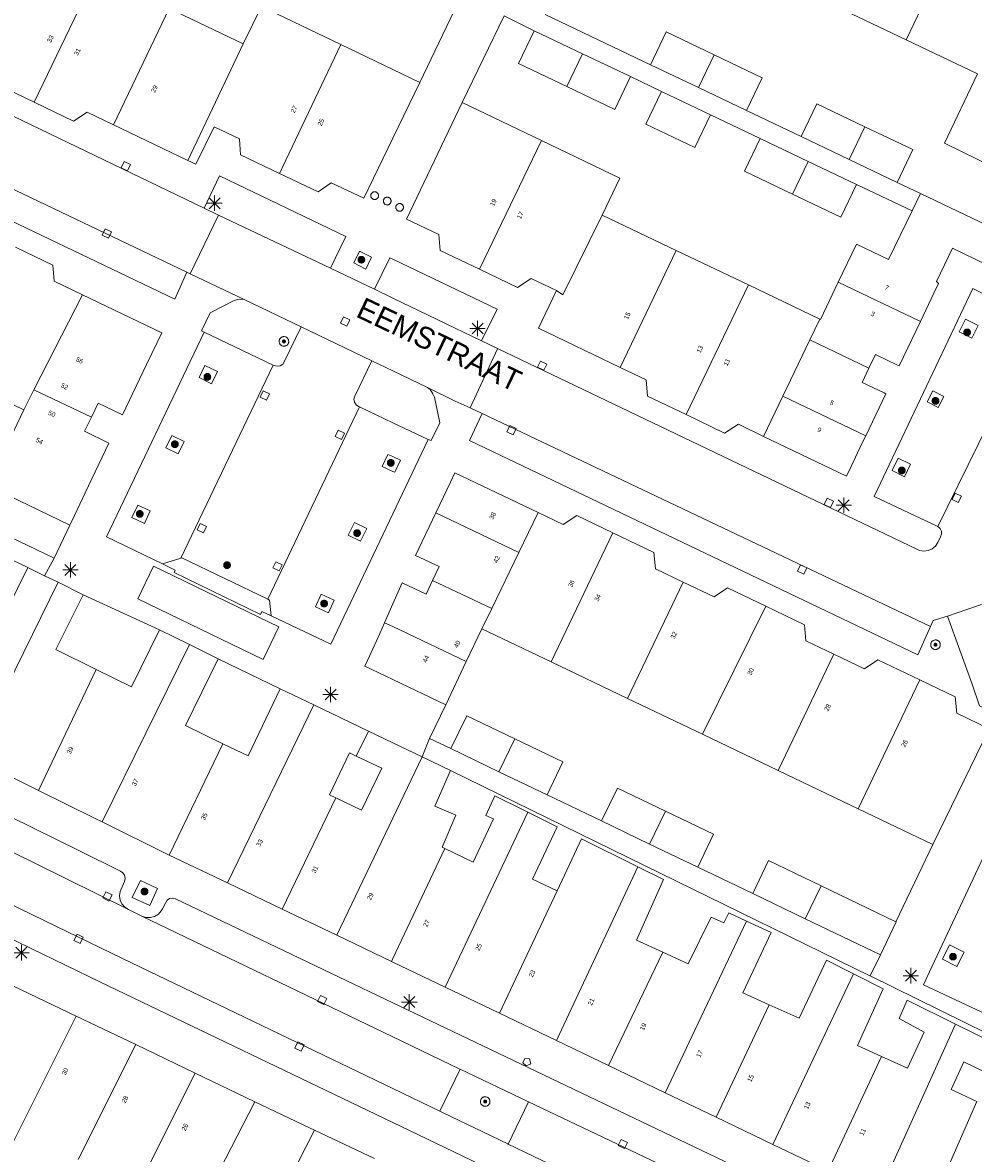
# Model space of a CAD drawing. Header units: metres. Extents: x 135779 to 137489, y 452643 to 455118.
# Tile 250 of 256: x 136476 to 136538, y 453851 to 453924. Entities that reach past the tile are written whole.
import ezdxf
from ezdxf.enums import TextEntityAlignment as Align

# ---------------------------------------------------------------- set-up
doc = ezdxf.new("R2010")
doc.units = ezdxf.units.M
for name, color, linetype, lineweight in [('KTop_NAR_Huisnummer (t)', 7, 'Continuous', 13), ('KTop_NAR_Huisnummer tijdelijk (t)', 7, 'Continuous', 13), ('KTop_ORL_Weg_Straatnaam (t)', 7, 'Continuous', 13), ('KTop_PAL_Afsluitpaal', 222, 'Continuous', 13), ('KTop_PAL_Lichtmast', 40, 'Continuous', 13), ('KTop_PND_Grondvlaksituatie van BAG-pand [tachy]', 1, 'Continuous', 13), ('KTop_PND_Pandscheiding', 40, 'Continuous', 13), ('KTop_PUT_Brandkraan of -put', 1, 'Continuous', 13), ('KTop_PUT_Inspectie- of rioolput', 15, 'Continuous', 13), ('KTop_PUT_Kolk', 15, 'Continuous', 13), ('KTop_VGO_Boom', 92, 'Continuous', 13), ('KTop_WGD_Parkeervlak', 251, 'Continuous', 13), ('KTop_WGD_Rijbaan_Lokale weg', 251, 'Continuous', 13), ('KTop_WGD_Rijbaan_Lokale weg_verkeersdrempel', 40, 'Continuous', 13), ('KTop_WGD_Voetpad', 251, 'Continuous', 13), ('KTop_WGD_Voetpad_achterpad', 251, 'Continuous', 13)]:
    doc.layers.add(name, color=color, linetype=linetype, lineweight=lineweight)
doc.styles.add('Style-ROVU', font='ROVU.shx')
doc.styles.add('Style-ROVUCURSIEF', font='ROVUCURSIEF.shx')

# ---------------------------------------------------------------- blocks, each defined once
blk = doc.blocks.new('PAL_Lichtmast')
at = {"layer": 'KTop_PAL_Lichtmast'}
for p, q in [((-0.354, -0.354), (0.354, 0.354)), ((0.354, -0.354), (-0.354, 0.354)), ((0, -0.5), (0, 0.5)), ((-0.5, 0), (0.5, 0))]:
    blk.add_line(p, q, dxfattribs=at)
blk = doc.blocks.new('PAL_Afsluitpaal')
at = {"layer": 'KTop_PAL_Afsluitpaal', "flags": 128}
blk.add_lwpolyline([(0.25, 0), (0.249, 0.026), (0.245, 0.052), (0.238, 0.077), (0.228, 0.102), (0.217, 0.125), (0.202, 0.147), (0.186, 0.167), (0.167, 0.186), (0.147, 0.202), (0.125, 0.217), (0.102, 0.228), (0.077, 0.238), (0.052, 0.245), (0.026, 0.249), (0, 0.25), (-0.026, 0.249), (-0.052, 0.245), (-0.077, 0.238), (-0.102, 0.228), (-0.125, 0.217), (-0.147, 0.202), (-0.167, 0.186), (-0.186, 0.167), (-0.202, 0.147), (-0.217, 0.125), (-0.228, 0.102), (-0.238, 0.077), (-0.245, 0.052), (-0.249, 0.026), (-0.25, 0), (-0.249, -0.026), (-0.245, -0.052), (-0.238, -0.077), (-0.228, -0.102), (-0.217, -0.125), (-0.202, -0.147), (-0.186, -0.167), (-0.167, -0.186), (-0.147, -0.202), (-0.125, -0.217), (-0.102, -0.228), (-0.077, -0.238), (-0.052, -0.245), (-0.026, -0.249), (0, -0.25), (0.026, -0.249), (0.052, -0.245), (0.077, -0.238), (0.102, -0.228), (0.125, -0.217), (0.147, -0.202), (0.167, -0.186), (0.186, -0.167), (0.202, -0.147), (0.217, -0.125), (0.228, -0.102), (0.238, -0.077), (0.245, -0.052), (0.249, -0.026), (0.25, 0)], dxfattribs=at)
blk = doc.blocks.new('PUT_Brandkraan_of_-put')
at = {"layer": 'KTop_PUT_Brandkraan of -put'}
for p, q in [((-0.25, 0.034), (0, 0.25)), ((-0.158, -0.25), (-0.25, 0.034)), ((0, 0.25), (0.25, 0.033)), ((0.25, 0.033), (0.158, -0.25)), ((0.158, -0.25), (-0.158, -0.25))]:
    blk.add_line(p, q, dxfattribs=at)
blk = doc.blocks.new('PUT_Inspectie-_of_rioolput')
at = {"layer": 'KTop_PUT_Inspectie- of rioolput', "flags": 128}
for points in [[(0.31, 0), (0.308, 0.032), (0.303, 0.064), (0.294, 0.095), (0.283, 0.126), (0.268, 0.155), (0.25, 0.182), (0.23, 0.207), (0.207, 0.23), (0.182, 0.25), (0.154, 0.268), (0.126, 0.283), (0.095, 0.294), (0.064, 0.303), (0.032, 0.308), (0, 0.309), (-0.032, 0.308), (-0.064, 0.303), (-0.096, 0.294), (-0.126, 0.283), (-0.155, 0.268), (-0.182, 0.25), (-0.207, 0.23), (-0.23, 0.207), (-0.25, 0.182), (-0.268, 0.154), (-0.283, 0.126), (-0.294, 0.095), (-0.303, 0.064), (-0.308, 0.032), (-0.309, 0), (-0.308, -0.032), (-0.303, -0.064), (-0.294, -0.096), (-0.283, -0.126), (-0.268, -0.155), (-0.25, -0.182), (-0.23, -0.207), (-0.207, -0.23), (-0.182, -0.25), (-0.155, -0.268), (-0.126, -0.283), (-0.096, -0.294), (-0.064, -0.303), (-0.032, -0.308), (0, -0.309), (0.032, -0.308), (0.064, -0.303), (0.095, -0.294), (0.126, -0.283), (0.155, -0.268), (0.182, -0.25), (0.207, -0.23), (0.23, -0.207), (0.25, -0.182), (0.268, -0.155), (0.283, -0.126), (0.294, -0.096), (0.303, -0.064), (0.308, -0.032), (0.31, 0)], [(0.095, 0), (0.094, 0.009), (0.092, 0.019), (0.09, 0.029), (0.086, 0.038), (0.082, 0.047), (0.076, 0.055), (0.07, 0.063), (0.063, 0.07), (0.055, 0.076), (0.047, 0.082), (0.038, 0.086), (0.029, 0.09), (0.019, 0.092), (0.009, 0.094), (0, 0.094), (-0.01, 0.094), (-0.02, 0.092), (-0.029, 0.09), (-0.039, 0.086), (-0.048, 0.082), (-0.056, 0.076), (-0.064, 0.07), (-0.071, 0.063), (-0.077, 0.055), (-0.082, 0.047), (-0.087, 0.038), (-0.09, 0.029), (-0.093, 0.019), (-0.094, 0.009), (-0.095, 0), (-0.094, -0.01), (-0.093, -0.02), (-0.09, -0.029), (-0.087, -0.039), (-0.082, -0.048), (-0.077, -0.056), (-0.071, -0.064), (-0.064, -0.071), (-0.056, -0.077), (-0.047, -0.082), (-0.039, -0.087), (-0.029, -0.09), (-0.02, -0.093), (-0.01, -0.094), (0, -0.095), (0.009, -0.094), (0.019, -0.093), (0.029, -0.09), (0.038, -0.087), (0.047, -0.082), (0.055, -0.077), (0.063, -0.071), (0.07, -0.064), (0.076, -0.056), (0.082, -0.047), (0.086, -0.039), (0.09, -0.029), (0.092, -0.02), (0.094, -0.01), (0.095, 0)], [(0.035, 0), (0.034, 0.003), (0.034, 0.007), (0.033, 0.01), (0.031, 0.014), (0.03, 0.017), (0.028, 0.02), (0.026, 0.023), (0.023, 0.026), (0.02, 0.028), (0.017, 0.03), (0.014, 0.031), (0.01, 0.033), (0.007, 0.034), (0.003, 0.034), (0, 0.034), (-0.004, 0.034), (-0.007, 0.034), (-0.011, 0.033), (-0.014, 0.031), (-0.018, 0.03), (-0.021, 0.028), (-0.023, 0.026), (-0.026, 0.023), (-0.028, 0.02), (-0.03, 0.017), (-0.032, 0.014), (-0.033, 0.01), (-0.034, 0.007), (-0.035, 0.003), (-0.035, 0), (-0.035, -0.004), (-0.034, -0.007), (-0.033, -0.011), (-0.032, -0.014), (-0.03, -0.018), (-0.028, -0.021), (-0.026, -0.023), (-0.023, -0.026), (-0.021, -0.028), (-0.017, -0.03), (-0.014, -0.032), (-0.011, -0.033), (-0.007, -0.034), (-0.004, -0.035), (0, -0.035), (0.003, -0.035), (0.007, -0.034), (0.01, -0.033), (0.014, -0.032), (0.017, -0.03), (0.02, -0.028), (0.023, -0.026), (0.026, -0.023), (0.028, -0.021), (0.03, -0.017), (0.031, -0.014), (0.033, -0.011), (0.034, -0.007), (0.034, -0.004), (0.035, 0)], [(0.01, 0.02), (0.007, 0.02), (0.005, 0.021), (0.003, 0.022), (0.001, 0.022), (-0.001, 0.022), (-0.004, 0.022), (-0.006, 0.021), (-0.008, 0.02), (-0.01, 0.019), (-0.012, 0.018), (-0.014, 0.017), (-0.016, 0.015), (-0.017, 0.013), (-0.019, 0.012), (-0.02, 0.009), (-0.021, 0.007), (-0.022, 0.005), (-0.022, 0.003), (-0.022, 0.001), (-0.022, -0.001), (-0.022, -0.004), (-0.022, -0.006), (-0.021, -0.008), (-0.02, -0.01), (-0.019, -0.012), (-0.017, -0.014), (-0.016, -0.016), (-0.014, -0.017), (-0.012, -0.019), (-0.01, -0.02), (-0.008, -0.021), (-0.006, -0.022), (-0.003, -0.022), (-0.001, -0.022), (0.001, -0.022), (0.003, -0.022), (0.005, -0.022), (0.008, -0.021), (0.01, -0.02), (0.012, -0.019), (0.014, -0.017), (0.015, -0.016), (0.017, -0.014), (0.018, -0.012), (0.02, -0.01), (0.02, -0.008), (0.021, -0.006), (0.022, -0.003), (0.022, -0.001), (0.022, 0.001), (0.022, 0.003), (0.021, 0.005), (0.02, 0.008), (0.019, 0.01), (0.018, 0.012), (0.017, 0.014), (0.015, 0.015), (0.013, 0.017), (0.012, 0.018), (0.01, 0.02)]]:
    blk.add_lwpolyline(points, dxfattribs=at)
blk = doc.blocks.new('PUT_Kolk')
at = {"layer": 'KTop_PUT_Kolk', "flags": 128}
blk.add_lwpolyline([(0.225, -0.225), (0.225, 0.225), (-0.225, 0.225), (-0.225, -0.225), (0.225, -0.225)], dxfattribs=at)
blk = doc.blocks.new('VGO_Boom')
at = {"layer": 'KTop_VGO_Boom', "flags": 128}
for points in [[(0.215, 0), (0.214, 0.022), (0.21, 0.045), (0.204, 0.066), (0.196, 0.087), (0.186, 0.108), (0.174, 0.126), (0.16, 0.144), (0.144, 0.16), (0.126, 0.174), (0.107, 0.186), (0.087, 0.196), (0.066, 0.204), (0.045, 0.21), (0.022, 0.214), (-0.001, 0.215), (-0.023, 0.214), (-0.045, 0.21), (-0.067, 0.204), (-0.088, 0.196), (-0.108, 0.186), (-0.127, 0.174), (-0.144, 0.16), (-0.16, 0.144), (-0.174, 0.126), (-0.187, 0.107), (-0.197, 0.087), (-0.205, 0.066), (-0.211, 0.045), (-0.214, 0.022), (-0.215, -0.001), (-0.214, -0.023), (-0.211, -0.045), (-0.205, -0.067), (-0.197, -0.088), (-0.187, -0.108), (-0.174, -0.127), (-0.16, -0.144), (-0.144, -0.16), (-0.127, -0.174), (-0.108, -0.187), (-0.088, -0.197), (-0.067, -0.205), (-0.045, -0.211), (-0.023, -0.214), (0, -0.215), (0.022, -0.214), (0.045, -0.211), (0.066, -0.205), (0.087, -0.197), (0.108, -0.187), (0.126, -0.174), (0.144, -0.16), (0.16, -0.144), (0.174, -0.127), (0.186, -0.108), (0.196, -0.088), (0.204, -0.067), (0.21, -0.045), (0.214, -0.023), (0.215, -0.001)], [(0.155, 0), (0.154, 0.016), (0.152, 0.032), (0.147, 0.048), (0.142, 0.063), (0.134, 0.078), (0.125, 0.091), (0.115, 0.104), (0.104, 0.115), (0.091, 0.125), (0.077, 0.134), (0.063, 0.142), (0.048, 0.147), (0.032, 0.152), (0.016, 0.154), (-0.001, 0.155), (-0.017, 0.154), (-0.033, 0.152), (-0.048, 0.147), (-0.064, 0.142), (-0.078, 0.134), (-0.092, 0.125), (-0.104, 0.115), (-0.116, 0.104), (-0.126, 0.091), (-0.135, 0.077), (-0.142, 0.063), (-0.148, 0.048), (-0.152, 0.032), (-0.155, 0.016), (-0.155, -0.001), (-0.155, -0.017), (-0.152, -0.033), (-0.148, -0.048), (-0.142, -0.064), (-0.135, -0.078), (-0.126, -0.092), (-0.116, -0.104), (-0.104, -0.116), (-0.092, -0.126), (-0.078, -0.135), (-0.064, -0.142), (-0.048, -0.148), (-0.033, -0.152), (-0.017, -0.155), (0, -0.155), (0.016, -0.155), (0.032, -0.152), (0.048, -0.148), (0.063, -0.142), (0.078, -0.135), (0.091, -0.126), (0.104, -0.116), (0.115, -0.104), (0.125, -0.092), (0.134, -0.078), (0.142, -0.064), (0.147, -0.048), (0.152, -0.033), (0.154, -0.017), (0.155, -0.001)], [(0.095, 0), (0.094, 0.01), (0.093, 0.02), (0.09, 0.029), (0.087, 0.039), (0.082, 0.048), (0.077, 0.056), (0.071, 0.064), (0.064, 0.071), (0.056, 0.077), (0.047, 0.082), (0.039, 0.087), (0.029, 0.09), (0.02, 0.093), (0.01, 0.094), (-0.001, 0.095), (-0.01, 0.094), (-0.02, 0.093), (-0.03, 0.09), (-0.039, 0.087), (-0.048, 0.082), (-0.056, 0.077), (-0.064, 0.071), (-0.071, 0.064), (-0.077, 0.056), (-0.083, 0.047), (-0.087, 0.039), (-0.091, 0.029), (-0.093, 0.02), (-0.095, 0.01), (-0.095, -0.001), (-0.095, -0.01), (-0.093, -0.02), (-0.091, -0.03), (-0.087, -0.039), (-0.083, -0.048), (-0.077, -0.056), (-0.071, -0.064), (-0.064, -0.071), (-0.056, -0.077), (-0.048, -0.083), (-0.039, -0.087), (-0.03, -0.091), (-0.02, -0.093), (-0.01, -0.095), (0, -0.095), (0.01, -0.095), (0.02, -0.093), (0.029, -0.091), (0.039, -0.087), (0.048, -0.083), (0.056, -0.077), (0.064, -0.071), (0.071, -0.064), (0.077, -0.056), (0.082, -0.048), (0.087, -0.039), (0.09, -0.03), (0.093, -0.02), (0.094, -0.01), (0.095, -0.001)], [(0.035, 0), (0.035, 0.004), (0.034, 0.007), (0.033, 0.011), (0.032, 0.014), (0.03, 0.018), (0.028, 0.021), (0.026, 0.023), (0.023, 0.026), (0.021, 0.028), (0.017, 0.03), (0.014, 0.032), (0.011, 0.033), (0.007, 0.034), (0.004, 0.035), (-0.001, 0.035), (-0.004, 0.035), (-0.008, 0.034), (-0.011, 0.033), (-0.015, 0.032), (-0.018, 0.03), (-0.021, 0.028), (-0.024, 0.026), (-0.027, 0.023), (-0.029, 0.021), (-0.031, 0.017), (-0.032, 0.014), (-0.034, 0.011), (-0.035, 0.007), (-0.035, 0.004), (-0.035, -0.001), (-0.035, -0.004), (-0.035, -0.008), (-0.034, -0.011), (-0.032, -0.015), (-0.031, -0.018), (-0.029, -0.021), (-0.027, -0.024), (-0.024, -0.027), (-0.021, -0.029), (-0.018, -0.031), (-0.015, -0.032), (-0.011, -0.034), (-0.008, -0.035), (-0.004, -0.035), (0, -0.035), (0.004, -0.035), (0.007, -0.035), (0.011, -0.034), (0.014, -0.032), (0.018, -0.031), (0.021, -0.029), (0.023, -0.027), (0.026, -0.024), (0.028, -0.021), (0.03, -0.018), (0.032, -0.015), (0.033, -0.011), (0.034, -0.008), (0.035, -0.004), (0.035, 0)]]:
    blk.add_lwpolyline(points, dxfattribs=at)

msp = doc.modelspace()

# ---------------------------------------------------------------- linework, layer by layer
at = {"layer": 'KTop_PND_Grondvlaksituatie van BAG-pand [tachy]', "flags": 128}
for points in [[(136496.637, 453922.714), (136491.501, 453925.181), (136490.331, 453922.751)], [(136528.332, 453925.333), (136533.193, 453923.013)], [(136490.331, 453922.751), (136485.54, 453925.049)], [(136509.142, 453923.604), (136508.131, 453921.482), (136511.24, 453919.998)], [(136512.252, 453922.12), (136509.142, 453923.604)], [(136520.766, 453922.05), (136517.661, 453923.531), (136516.65, 453921.411)], [(136533.193, 453923.013), (136537.785, 453920.822)], [(136501.742, 453920.261), (136500, 453921.098), (136496.637, 453922.714)], [(136472.64, 453921.98), (136474.321, 453921.174), (136474.382, 453920.146), (136476.809, 453918.982)], [(136515.36, 453920.637), (136512.252, 453922.12)], [(136522.859, 453918.449), (136523.87, 453920.569), (136520.766, 453922.05)], [(136516.65, 453921.411), (136519.754, 453919.93)], [(136537.785, 453920.822), (136535.669, 453916.337), (136540.938, 453913.756)], [(136492.659, 453914.381), (136495.164, 453913.186), (136496.011, 453913.779), (136498.121, 453912.771), (136500, 453916.658), (136501.742, 453920.261)], [(136511.24, 453919.998), (136514.349, 453918.515), (136515.36, 453920.637)], [(136517.373, 453919.677), (136516.362, 453917.556), (136519.512, 453916.054), (136520.523, 453918.175)], [(136520.523, 453918.175), (136517.373, 453919.677)], [(136519.754, 453919.93), (136522.859, 453918.449)], [(136476.809, 453918.982), (136479.359, 453917.759), (136480.227, 453918.342), (136481.932, 453917.525)], [(136504.479, 453918.958), (136500.873, 453911.427), (136502.96, 453910.432), (136503.06, 453909.387), (136505.601, 453908.177)], [(136509.601, 453916.506), (136504.479, 453918.958)], [(136530.514, 453917.401), (136527.409, 453918.883), (136526.397, 453916.761)], [(136481.932, 453917.525), (136486.741, 453915.22)], [(136486.741, 453915.22), (136487.261, 453914.971), (136488.437, 453917.393), (136490.073, 453916.613), (136490.155, 453915.577), (136492.659, 453914.381)], [(136532.606, 453913.797), (136533.618, 453915.919), (136530.514, 453917.401)], [(136513.528, 453911.688), (136514.672, 453914.079), (136509.601, 453916.506)], [(136523.737, 453916.642), (136522.726, 453914.522), (136525.84, 453913.037)], [(136526.851, 453915.157), (136523.737, 453916.642)], [(136526.397, 453916.761), (136529.502, 453915.279)], [(136529.965, 453913.672), (136526.851, 453915.157)], [(136529.502, 453915.279), (136532.606, 453913.797)], [(136525.84, 453913.037), (136528.954, 453911.552), (136529.965, 453913.672)], [(136534.114, 453913.079), (136533.569, 453911.953)], [(136539.394, 453910.558), (136534.114, 453913.079)], [(136518.31, 453909.399), (136513.528, 453911.688)], [(136533.569, 453911.953), (136532.049, 453908.81), (136529.976, 453909.802), (136528.798, 453907.342)], [(136534.102, 453904.809), (136534.274, 453905.169), (136534.979, 453906.646), (136535.275, 453907.265), (136535.144, 453907.389), (136536.169, 453909.537), (136538.398, 453908.474), (136539.394, 453910.558)], [(136479.927, 453906.534), (136478.105, 453907.409), (136478.006, 453908.453), (136475.594, 453909.607)], [(136522.98, 453907.164), (136518.31, 453909.399)], [(136505.601, 453908.177), (136508.052, 453907.009), (136508.935, 453907.585), (136510.579, 453906.8)], [(136527.596, 453904.954), (136522.98, 453907.164)], [(136528.798, 453907.342), (136527.644, 453904.931), (136527.596, 453904.954)], [(136480.506, 453898.611), (136480.941, 453899.521), (136482.521, 453898.761), (136484.08, 453902.02), (136484.765, 453903.452), (136485.061, 453904.071), (136479.927, 453906.534)], [(136510.579, 453906.8), (136509.409, 453904.367), (136514.697, 453901.826)], [(136530.773, 453901.782), (136531.199, 453902.674), (136532.634, 453901.988), (136532.732, 453901.941), (136534.102, 453904.809)], [(136514.697, 453901.826), (136516.37, 453901.022), (136516.466, 453899.977), (136518.954, 453898.782)], [(136530.568, 453897.41), (136531.87, 453900.136), (136531.772, 453900.183), (136530.337, 453900.868), (136530.773, 453901.782)], [(136471.588, 453901.264), (136476.131, 453899.091)], [(136476.131, 453899.091), (136473.791, 453894.191), (136479.111, 453891.641)], [(136479.111, 453891.641), (136479.409, 453892.266), (136480.101, 453893.715), (136481.641, 453896.941), (136480.071, 453897.701), (136480.506, 453898.611)], [(136518.954, 453898.782), (136521.443, 453897.587), (136522.337, 453898.155), (136523.957, 453897.377)], [(136523.957, 453897.377), (136529.322, 453894.799), (136529.625, 453895.433), (136530.328, 453896.906), (136530.568, 453897.41)], [(136509.395, 453892.445), (136504.011, 453895.025), (136503.714, 453894.403), (136503.029, 453892.967), (136502.773, 453892.431)], [(136502.773, 453892.431), (136501.46, 453889.682), (136502.995, 453888.95), (136502.568, 453888.056)], [(136514.223, 453891.13), (136511.886, 453892.25), (136511.019, 453891.667), (136509.395, 453892.445)], [(136518.771, 453887.954), (136516.97, 453888.816), (136516.873, 453889.862), (136514.223, 453891.13)], [(136476.399, 453888.9), (136475.054, 453886.174), (136472.597, 453887.386), (136472.318, 453886.821)], [(136477.48, 453888.367), (136476.399, 453888.9)], [(136483.521, 453886.871), (136491.621, 453882.951), (136492.631, 453885.061), (136484.531, 453888.981), (136483.521, 453886.871)], [(136478.352, 453887.937), (136477.48, 453888.367)], [(136479.972, 453887.137), (136478.352, 453887.937)], [(136502.568, 453888.056), (136502.142, 453887.163), (136500.607, 453887.895), (136500, 453886.539), (136499.458, 453885.328)], [(136524.118, 453886.388), (136521.625, 453887.583), (136520.767, 453886.998), (136518.771, 453887.954)], [(136480.819, 453882.304), (136478.22, 453883.586), (136479.972, 453887.137)], [(136528.509, 453883.287), (136526.701, 453884.153), (136526.612, 453885.194), (136524.118, 453886.388)], [(136499.458, 453885.328), (136499.146, 453884.63), (136498.494, 453883.172), (136498.196, 453882.507), (136500, 453881.647), (136503.413, 453880.02)], [(136484.915, 453884.862), (136483.098, 453881.179), (136480.819, 453882.304)], [(136486.848, 453883.908), (136484.915, 453884.862)], [(136504.743, 453882.808), (136505.759, 453884.939)], [(136505.759, 453884.939), (136510.233, 453882.797)], [(136488.714, 453882.987), (136486.848, 453883.908)], [(136489.004, 453877.491), (136486.59, 453878.683), (136488.714, 453882.987)], [(136503.413, 453880.02), (136504.743, 453882.808)], [(136510.233, 453882.797), (136515.171, 453880.433)], [(136534.065, 453881.622), (136531.356, 453882.922), (136530.489, 453882.34), (136528.509, 453883.287)], [(136534.916, 453870.981), (136538.56, 453878.473), (136536.451, 453879.484), (136536.352, 453880.528), (136534.065, 453881.622)], [(136492.715, 453881.044), (136490.639, 453876.708), (136489.004, 453877.491)], [(136494.879, 453880.009), (136492.715, 453881.044)], [(136498.416, 453878.316), (136494.879, 453880.009)], [(136515.171, 453880.433), (136520.01, 453878.117)], [(136507.882, 453877.819), (136504.772, 453879.312), (136503.75, 453877.183)], [(136501.889, 453876.653), (136500, 453877.557), (136498.416, 453878.316)], [(136509.97, 453874.197), (136510.992, 453876.326), (136507.882, 453877.819)], [(136520.01, 453878.117), (136524.901, 453875.775)], [(136503.75, 453877.183), (136506.86, 453875.69)], [(136472.772, 453876.601), (136477.095, 453874.468)], [(136496.318, 453873.99), (136495.906, 453874.187), (136497.205, 453876.902), (136497.631, 453876.698)], [(136497.631, 453876.698), (136499.277, 453875.911), (136497.977, 453873.196), (136496.318, 453873.99)], [(136503.725, 453875.774), (136501.889, 453876.653)], [(136503.364, 453870.716), (136503.178, 453870.805), (136504.078, 453872.873), (136502.72, 453873.465), (136503.725, 453875.774)], [(136506.86, 453875.69), (136509.97, 453874.197)], [(136524.901, 453875.775), (136530.077, 453873.298)], [(136477.095, 453874.468), (136480.762, 453872.659), (136481.202, 453872.442)], [(136508.718, 453873.072), (136506.581, 453874.131), (136506.001, 453872.851), (136506.509, 453872.633), (136505.2, 453869.839), (136503.364, 453870.716)], [(136517.622, 453873.143), (136514.512, 453874.636), (136513.49, 453872.507)], [(136530.077, 453873.298), (136534.916, 453870.981)], [(136510.613, 453867.987), (136509.029, 453868.733), (136510.627, 453872.126), (136508.718, 453873.072)], [(136519.71, 453869.521), (136520.732, 453871.65), (136517.622, 453873.143)], [(136481.202, 453872.442), (136485.546, 453870.299)], [(136513.49, 453872.507), (136516.6, 453871.014)], [(136515.841, 453869.544), (136512.197, 453871.349), (136510.613, 453867.987)], [(136516.6, 453871.014), (136519.71, 453869.521)], [(136485.546, 453870.299), (136489.298, 453868.503)], [(136527.683, 453868.313), (136524.289, 453869.942), (136523.267, 453867.813)], [(136517.452, 453864.011), (136515.753, 453864.79), (136517.505, 453868.719), (136515.841, 453869.544)], [(136489.298, 453868.503), (136492.837, 453866.809)], [(136532.522, 453865.99), (136527.683, 453868.313)], [(136523.267, 453867.813), (136526.661, 453866.184)], [(136492.837, 453866.809), (136496.382, 453865.112)], [(136522.865, 453866.03), (136521.709, 453866.571), (136521.402, 453865.915), (136520.574, 453866.274), (136519.091, 453863.261), (136517.452, 453864.011)], [(136524.325, 453860.625), (136522.619, 453861.385), (136524.447, 453865.289), (136522.865, 453866.03)], [(136526.661, 453866.184), (136531.525, 453863.849)], [(136531.525, 453863.849), (136532.547, 453865.978), (136532.522, 453865.99)], [(136496.382, 453865.112), (136499.91, 453863.423)], [(136499.91, 453863.423), (136500, 453863.38), (136503.376, 453861.76)], [(136529.768, 453862.617), (136528.028, 453863.493), (136526.274, 453859.757), (136524.325, 453860.625)], [(136531.589, 453857.284), (136530.044, 453857.984), (136531.707, 453861.643), (136529.768, 453862.617)], [(136479.521, 453859.892), (136475.48, 453861.83)], [(136503.376, 453861.76), (136506.886, 453860.075)], [(136536.381, 453859.372), (136533.253, 453860.926), (136532.731, 453859.731), (136534.351, 453858.851), (136533.265, 453856.525), (136531.589, 453857.284)], [(136483.374, 453858.044), (136479.521, 453859.892)], [(136506.886, 453860.075), (136510.584, 453858.299)], [(136537.752, 453854.361), (136536.083, 453855.148), (136536.91, 453856.921), (136538.379, 453856.209), (136539.216, 453857.963), (136536.381, 453859.372)], [(136487.227, 453856.196), (136483.374, 453858.044)], [(136510.584, 453858.299), (136513.947, 453856.685)], [(136513.947, 453856.685), (136517.594, 453854.934)], [(136491.08, 453854.348), (136487.227, 453856.196)], [(136494.934, 453852.503), (136494.6, 453852.66), (136491.08, 453854.348)], [(136517.594, 453854.934), (136520.893, 453853.351)], [(136520.893, 453853.351), (136524.556, 453851.593)], [(136498.801, 453850.681), (136494.934, 453852.503)], [(136524.556, 453851.593), (136527.813, 453850.03), (136528.135, 453849.878)]]:
    msp.add_lwpolyline(points, dxfattribs=at)
at = {"layer": 'KTop_PND_Pandscheiding', "flags": 128}
for points in [[(136537.159, 453931.322), (136533.193, 453923.013)], [(136480.808, 453927.319), (136476.809, 453918.982)], [(136481.932, 453917.525), (136485.54, 453925.049)], [(136486.741, 453915.22), (136490.331, 453922.751)], [(136496.637, 453922.714), (136492.659, 453914.381)], [(136511.24, 453919.998), (136512.252, 453922.12)], [(136520.766, 453922.05), (136519.754, 453919.93)], [(136529.502, 453915.279), (136530.514, 453917.401)], [(136505.601, 453908.177), (136509.601, 453916.506)], [(136526.851, 453915.157), (136525.84, 453913.037)], [(136513.528, 453911.688), (136510.991, 453906.524), (136510.579, 453906.8)], [(136518.31, 453909.399), (136514.697, 453901.826)], [(136518.954, 453898.782), (136522.98, 453907.164)], [(136528.798, 453907.342), (136534.102, 453904.809)], [(136476.792, 453900.387), (136479.927, 453906.534)], [(136527.596, 453904.954), (136526.95, 453903.608)], [(136525.203, 453899.972), (136526.95, 453903.608)], [(136526.95, 453903.608), (136530.773, 453901.782)], [(136476.131, 453899.091), (136476.792, 453900.387)], [(136480.506, 453898.611), (136476.792, 453900.387)], [(136525.203, 453899.972), (136523.957, 453897.377)], [(136530.568, 453897.41), (136525.203, 453899.972)], [(136508.146, 453889.866), (136502.773, 453892.431)], [(136509.395, 453892.445), (136508.146, 453889.866)], [(136514.223, 453891.13), (136510.233, 453882.797)], [(136506.387, 453886.235), (136508.146, 453889.866)], [(136472.772, 453876.601), (136478.352, 453887.937)], [(136502.568, 453888.056), (136506.387, 453886.235)], [(136515.171, 453880.433), (136518.771, 453887.954)], [(136505.759, 453884.939), (136506.387, 453886.235)], [(136520.01, 453878.117), (136524.118, 453886.388)], [(136499.458, 453885.328), (136500, 453885.07), (136504.743, 453882.808)], [(136481.202, 453872.442), (136486.848, 453883.908)], [(136528.509, 453883.287), (136524.901, 453875.775)], [(136477.095, 453874.468), (136480.819, 453882.304)], [(136534.065, 453881.622), (136530.077, 453873.298)], [(136494.879, 453880.009), (136489.298, 453868.503)], [(136497.631, 453876.698), (136498.416, 453878.316)], [(136507.882, 453877.819), (136506.86, 453875.69)], [(136489.004, 453877.491), (136485.546, 453870.299)], [(136501.889, 453876.653), (136500, 453872.694), (136496.382, 453865.112)], [(136492.837, 453866.809), (136496.318, 453873.99)], [(136503.376, 453861.76), (136508.718, 453873.072)], [(136517.622, 453873.143), (136516.6, 453871.014)], [(136499.91, 453863.423), (136500, 453863.614), (136503.364, 453870.716)], [(136510.584, 453858.299), (136515.841, 453869.544)], [(136527.683, 453868.313), (136526.661, 453866.184)], [(136510.613, 453867.987), (136506.886, 453860.075)], [(136522.865, 453866.03), (136517.594, 453854.934)], [(136513.947, 453856.685), (136517.452, 453864.011)], [(136524.556, 453851.593), (136529.768, 453862.617)], [(136524.325, 453860.625), (136520.893, 453853.351)], [(136474.801, 453850.441), (136479.521, 453859.892)], [(136536.381, 453859.372), (136531.402, 453848.331)], [(136483.374, 453858.044), (136479.664, 453850.614)], [(136528.135, 453849.878), (136531.589, 453857.284)], [(136487.227, 453856.196), (136481.247, 453844.27)], [(136491.08, 453854.348), (136487.273, 453846.962)], [(136534.477, 453846.874), (136537.752, 453854.361)], [(136494.934, 453852.503), (136487.523, 453837.974)]]:
    msp.add_lwpolyline(points, dxfattribs=at)
at = {"layer": 'KTop_WGD_Parkeervlak', "flags": 128}
for points in [[(136537.427, 453903.73), (136537.833, 453904.543), (136537.02, 453904.949), (136536.614, 453904.136), (136537.427, 453903.73)], [(136487.791, 453904.111), (136492.25, 453901.99)], [(136487.471, 453901.181), (136488.281, 453900.781), (136488.651, 453901.561), (136487.841, 453901.961), (136487.471, 453901.181)], [(136535.245, 453899.251), (136535.609, 453899.96), (136534.9, 453900.324), (136534.536, 453899.615), (136535.245, 453899.251)], [(136497.836, 453899.281), (136500, 453898.256), (136502.291, 453897.171)], [(136486.121, 453896.241), (136486.501, 453897.051), (136485.701, 453897.441), (136485.321, 453896.631), (136486.121, 453896.241)], [(136499.671, 453896.211), (136499.301, 453895.421), (136500, 453895.106), (136500.121, 453895.051), (136500.491, 453895.841), (136500, 453896.063), (136499.671, 453896.211)], [(136533.075, 453894.769), (136533.469, 453895.575), (136532.663, 453895.969), (136532.269, 453895.163), (136533.075, 453894.769)], [(136483.511, 453892.931), (136483.131, 453892.121), (136483.931, 453891.741), (136484.311, 453892.551), (136483.511, 453892.931)], [(136497.911, 453890.591), (136498.311, 453891.411), (136497.511, 453891.801), (136497.111, 453890.981), (136497.911, 453890.591)], [(136486.298, 453889.501), (136485.101, 453889.13)], [(136495.001, 453886.361), (136495.831, 453885.971), (136496.201, 453886.791), (136495.371, 453887.181), (136495.001, 453886.361)], [(136492.14, 453885.763), (136492.03, 453886.78), (136491.907, 453886.84)], [(136535.995, 453864.499), (136535.526, 453863.57), (136536.455, 453863.101), (136536.924, 453864.03), (136535.995, 453864.499)]]:
    msp.add_lwpolyline(points, dxfattribs=at)
at = {"layer": 'KTop_WGD_Rijbaan_Lokale weg', "flags": 128}
for points in [[(136487.798, 453912.133), (136460.132, 453925.46), (136459.898, 453925.618), (136459.717, 453925.835), (136459.605, 453926.093), (136459.568, 453926.373), (136459.612, 453926.652), (136459.665, 453926.789), (136459.85, 453927.179)], [(136486.671, 453908.001), (136457.321, 453922.011)], [(136487.798, 453912.133), (136488.73, 453911.69)], [(136486.904, 453907.889), (136488.73, 453911.69)], [(136486.671, 453908.001), (136486.904, 453907.889)], [(136535.226, 453891.555), (136541.781, 453904.862)], [(136492.25, 453901.99), (136492.317, 453901.958), (136492.51, 453901.91), (136492.707, 453901.942), (136492.876, 453902.047), (136492.981, 453902.191), (136494.081, 453904.451)], [(136498.639, 453902.267), (136496.889, 453903.106), (136494.081, 453904.451)], [(136506.758, 453903.048), (136506.757, 453903.046), (136504.987, 453899.214)], [(136535.226, 453891.555), (136535.375, 453891.427), (136535.462, 453891.251), (136535.472, 453891.054), (136535.413, 453890.884), (136535.226, 453890.517), (136535.071, 453890.284), (136534.857, 453890.104), (136534.601, 453889.992), (136534.324, 453889.956), (136534.047, 453890.001), (136533.878, 453890.071), (136506.758, 453903.048)], [(136486.298, 453889.501), (136492.25, 453901.99)], [(136498.639, 453902.267), (136497.532, 453899.983), (136497.482, 453899.79), (136497.512, 453899.594), (136497.616, 453899.424), (136497.768, 453899.313), (136497.836, 453899.281)], [(136497.836, 453899.281), (136491.907, 453886.84)], [(136504.987, 453899.214), (136505.772, 453898.852)], [(136534.757, 453885.086), (136505.772, 453898.852)], [(136491.907, 453886.84), (136486.36, 453889.52), (136486.298, 453889.501)], [(136535.856, 453885.754), (136538.364, 453886.62)], [(136534.757, 453885.086), (136534.924, 453885.458), (136535.856, 453885.754)], [(136461.296, 453877.442), (136478.851, 453868.783), (136482.899, 453866.787)], [(136503.031, 453853.744), (136500, 453855.201), (136482.529, 453863.6), (136477.502, 453866.045), (136459.917, 453874.597)], [(136483.766, 453866.338), (136482.899, 453866.787)], [(136483.766, 453866.338), (136500, 453858.536), (136504.329, 453856.456), (136504.339, 453856.451)], [(136503.031, 453853.744), (136504.339, 453856.451)], [(136508.773, 453854.347), (136507.449, 453851.609)], [(136508.773, 453854.347), (136536.92, 453840.959)], [(136527.539, 453841.972), (136507.449, 453851.609)]]:
    msp.add_lwpolyline(points, dxfattribs=at)
at = {"layer": 'KTop_WGD_Rijbaan_Lokale weg_verkeersdrempel', "flags": 128}
for points in [[(136488.73, 453911.69), (136495.961, 453908.251)], [(136486.904, 453907.889), (136490.377, 453906.22)], [(136498.821, 453906.891), (136495.961, 453908.251)], [(136494.081, 453904.451), (136490.377, 453906.22)], [(136498.821, 453906.891), (136500, 453906.323), (136505.731, 453903.561)], [(136506.758, 453903.048), (136506.67, 453903.09), (136505.731, 453903.561)], [(136502.242, 453900.534), (136500, 453901.615), (136498.639, 453902.267)], [(136502.242, 453900.534), (136504.027, 453899.658), (136504.987, 453899.214)], [(136535.856, 453885.754), (136537.451, 453881.36), (136537.935, 453879.946), (136541.713, 453878.121), (136541.656, 453878), (136541.83, 453877.944)], [(136504.339, 453856.451), (136508.773, 453854.347)], [(136507.449, 453851.609), (136507.422, 453851.622), (136503.218, 453853.654), (136503.031, 453853.744)]]:
    msp.add_lwpolyline(points, dxfattribs=at)
at = {"layer": 'KTop_WGD_Voetpad', "flags": 128}
for points in [[(136504.443, 453925.906), (136501.742, 453920.261)], [(136504.479, 453918.958), (136507.185, 453924.563)], [(136457.321, 453922.011), (136456.531, 453920.311), (136485.902, 453906.241), (136486.671, 453908.001)], [(136495.961, 453908.251), (136496.961, 453910.301), (136488.781, 453914.221), (136487.798, 453912.133)], [(136497.481, 453908.591), (136498.241, 453908.191), (136498.611, 453908.961), (136497.851, 453909.361), (136497.481, 453908.591)], [(136505.731, 453903.561), (136506.741, 453905.611), (136500, 453908.826), (136499.801, 453908.921), (136498.821, 453906.891)], [(136541.781, 453904.862), (136541.6, 453904.908), (136541.547, 453904.939), (136537.493, 453906.927), (136531.107, 453893.49), (136535.226, 453891.555)], [(136490.377, 453906.22), (136490.221, 453906.241), (136489.971, 453906.231), (136489.741, 453906.151), (136488.185, 453905.371), (136487.621, 453904.191), (136487.791, 453904.111)], [(136487.791, 453904.111), (136481.481, 453890.871), (136485.101, 453889.13)], [(136502.291, 453897.171), (136502.481, 453897.101), (136503.041, 453898.251), (136502.691, 453899.921), (136502.591, 453900.131), (136502.411, 453900.411), (136502.242, 453900.534)], [(136505.772, 453898.852), (136504.952, 453897.118), (136533.933, 453883.254), (136534.757, 453885.086)], [(136492.14, 453885.763), (136495.991, 453883.941), (136500, 453892.36), (136502.291, 453897.171)], [(136479.111, 453891.641), (136478.091, 453889.502)], [(136477.48, 453888.367), (136478.091, 453889.502)], [(136485.101, 453889.13), (136485.931, 453888.731), (136485.85, 453888.565), (136491.439, 453885.86), (136491.531, 453886.051), (136492.14, 453885.763)], [(136479.972, 453887.137), (136484.915, 453884.862)], [(136488.714, 453882.987), (136492.715, 453881.044)], [(136482.899, 453866.787), (136482.667, 453866.933), (136482.486, 453867.14), (136482.371, 453867.39), (136482.334, 453867.663), (136482.375, 453867.935), (136482.653, 453868.584), (136482.69, 453868.787), (136482.648, 453868.989), (136482.533, 453869.16), (136482.387, 453869.264), (136479.734, 453870.573), (136455.549, 453882.502)], [(136502.37, 453877.845), (136503.413, 453880.02)], [(136502.37, 453877.845), (136501.889, 453876.653)], [(136541.83, 453877.944), (136534.524, 453862.377), (136534.308, 453861.916), (136538.389, 453859.982)], [(136458.62, 453873.038), (136476.624, 453864.265), (136481.057, 453862.105), (136500, 453853.002), (136525.321, 453840.835), (136525.518, 453840.785), (136525.72, 453840.815), (136525.895, 453840.919), (136526.004, 453841.057), (136526.205, 453841.498), (136526.405, 453841.729), (136526.658, 453841.901), (136526.947, 453842.002), (136527.252, 453842.024), (136527.539, 453841.972)], [(136534.916, 453870.981), (136532.522, 453865.99)], [(136484.288, 453867.029), (136484.781, 453868.137), (136483.693, 453868.665), (136483.137, 453867.552), (136484.288, 453867.029)], [(136536.514, 453843.281), (136500, 453860.74), (136485.944, 453867.46), (136485.926, 453867.47), (136485.747, 453867.518), (136485.565, 453867.487), (136485.412, 453867.383), (136485.317, 453867.225), (136485.103, 453866.813), (136485.028, 453866.684), (136484.837, 453866.475), (136484.595, 453866.327), (136484.321, 453866.252), (136484.038, 453866.256), (136483.766, 453866.338)], [(136530.857, 453862.484), (136531.525, 453863.849)], [(136530.857, 453862.484), (136539.952, 453858.009), (136541.083, 453857.472), (136554.688, 453851.017)]]:
    msp.add_lwpolyline(points, dxfattribs=at)
at = {"layer": 'KTop_WGD_Voetpad_achterpad', "flags": 128}
for points in [[(136507.185, 453924.563), (136509.142, 453923.604)], [(136516.65, 453921.411), (136509.835, 453924.659)], [(136515.36, 453920.637), (136517.373, 453919.677)], [(136520.523, 453918.175), (136523.737, 453916.642)], [(136526.397, 453916.761), (136522.859, 453918.449)], [(136529.965, 453913.672), (136533.569, 453911.953)], [(136534.114, 453913.079), (136532.606, 453913.797)], [(136445.822, 453903.681), (136471.518, 453891.222), (136476.399, 453888.9)], [(136478.091, 453889.502), (136471.281, 453892.772)], [(136503.75, 453877.183), (136502.37, 453877.845)], [(136503.725, 453875.774), (136530.844, 453862.49), (136530.857, 453862.484)], [(136513.49, 453872.507), (136509.97, 453874.197)], [(136523.267, 453867.813), (136519.71, 453869.521)]]:
    msp.add_lwpolyline(points, dxfattribs=at)

# ---------------------------------------------------------------- block references
at = {"layer": 'KTop_PAL_Afsluitpaal'}
for p in [(136498.823, 453912.942), (136499.633, 453912.592), (136500.433, 453912.182)]:
    msp.add_blockref('PAL_Afsluitpaal', p, dxfattribs=at)
at = {"layer": 'KTop_PAL_Lichtmast'}
for p in [(136488.472, 453912.452), (136505.472, 453904.352), (136529.152, 453892.922), (136479.152, 453888.742), (136495.972, 453880.682), (136475.983, 453863.986), (136533.491, 453862.5), (136501.061, 453860.797)]:
    msp.add_blockref('PAL_Lichtmast', p, dxfattribs=at)
at = {"layer": 'KTop_PUT_Brandkraan of -put', "rotation": 244.4454208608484}
msp.add_blockref('PUT_Brandkraan_of_-put', (136508.696, 453856.902), dxfattribs=at)
at = {"layer": 'KTop_PUT_Inspectie- of rioolput'}
for p, rotation in [((136492.957, 453903.517), 334.0466242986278), ((136535.08, 453883.902), 155.7826588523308), ((136505.967, 453854.362), 64.61495386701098)]:
    msp.add_blockref('PUT_Inspectie-_of_rioolput', p, dxfattribs=dict(at, rotation=rotation))
at = {"layer": 'KTop_PUT_Kolk'}
for p, rotation in [((136482.733, 453914.845), 244.2793993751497), ((136481.5, 453910.494), 244.4828774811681), ((136496.908, 453904.802), 244.4061102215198), ((136509.653, 453901.949), 244.4287476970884), ((136491.722, 453900.012), 154.5184934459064), ((136496.562, 453897.472), 334.5189595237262), ((136507.67, 453897.779), 64.59530604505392), ((136528.188, 453893.085), 244.428747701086), ((136536.453, 453893.396), 153.7752405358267), ((136487.642, 453891.432), 154.5184934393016), ((136492.532, 453888.972), 334.5189595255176), ((136526.466, 453888.773), 64.59530604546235), ((136481.543, 453867.629), 243.7528769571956), ((136479.682, 453864.879), 64.06293566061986), ((136495.421, 453860.926), 244.331233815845), ((136493.969, 453857.925), 64.32456744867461), ((136514.867, 453851.615), 244.5621033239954)]:
    msp.add_blockref('PUT_Kolk', p, dxfattribs=dict(at, rotation=rotation))
at = {"layer": 'KTop_VGO_Boom'}
for p in [(136497.965, 453908.801), (136537.123, 453904.101), (136488.005, 453901.221), (136535.083, 453899.669), (136485.904, 453896.866), (136499.866, 453895.66), (136532.903, 453895.172), (136483.635, 453892.361), (136497.685, 453891.121), (136489.277, 453889.047), (136495.555, 453886.561), (136483.944, 453867.944), (136536.21, 453863.729)]:
    msp.add_blockref('VGO_Boom', p, dxfattribs=at)

# ---------------------------------------------------------------- texts
at = {"layer": 'KTop_NAR_Huisnummer (t)', "style": 'Style-ROVU'}
for s, rotation, p in [('7', 334.7, (136532.042, 453906.948)), ('3', 334.7, (136531.127, 453905.242)), ('56', 334.4, (136479.952, 453902.19)), ('52', 334.4, (136478.985, 453900.51)), ('5', 334.7, (136528.487, 453899.498)), ('50', 334.4, (136478.161, 453898.734)), ('9', 334.7, (136527.679, 453897.743)), ('54', 334.4, (136477.355, 453896.978)), ('38', 64.7, (136506.544, 453892.446)), ('42', 64.7, (136506.804, 453889.632)), ('36', 64.4, (136511.633, 453888.061)), ('34', 64.4, (136513.338, 453887.149)), ('32', 64.4, (136518.264, 453884.722)), ('44', 64.7, (136502.229, 453883.188)), ('30', 64.4, (136523.228, 453882.374)), ('28', 64.4, (136528.201, 453880.048)), ('26', 64.4, (136533.176, 453877.725)), ('30', 64.3, (136478.902, 453856.509)), ('28', 64.3, (136482.776, 453854.708)), ('26', 64.3, (136486.653, 453852.908))]:
    msp.add_text(s, height=0.3, rotation=rotation, dxfattribs=at).set_placement(p, align=Align.MIDDLE_RIGHT)
at = {"layer": 'KTop_NAR_Huisnummer tijdelijk (t)', "style": 'Style-ROVUCURSIEF'}
for s, rotation, p in [('33', 64.3, (136477.757, 453922.871)), ('31', 64.3, (136479.498, 453922.038)), ('29', 64.3, (136484.479, 453919.641)), ('27', 64.5, (136493.505, 453918.318)), ('25', 64.5, (136495.245, 453917.484)), ('19', 64.5, (136506.393, 453912.292)), ('17', 64.5, (136508.138, 453911.465)), ('15', 64.3, (136515.046, 453904.97)), ('13', 64.3, (136519.744, 453902.803)), ('11', 64.3, (136521.484, 453901.967)), ('40', 64.7, (136504.055, 453883.729)), ('39', 63.7, (136479.026, 453876.871)), ('37', 63.7, (136483.232, 453874.796)), ('35', 63.7, (136487.7, 453872.591)), ('33', 63.7, (136491.278, 453870.878)), ('31', 63.7, (136494.854, 453869.165)), ('29', 63.7, (136498.441, 453867.42)), ('27', 65, (136502.074, 453865.672)), ('25', 65, (136505.442, 453864.134)), ('23', 64.4, (136508.898, 453862.431)), ('21', 65, (136512.717, 453860.606)), ('19', 65, (136516.08, 453858.992)), ('17', 65, (136519.727, 453857.241)), ('15', 65, (136523.026, 453855.658)), ('13', 65, (136526.689, 453853.9)), ('11', 65, (136530.268, 453852.185))]:
    msp.add_text(s, height=0.3, rotation=rotation, dxfattribs=at).set_placement(p, align=Align.MIDDLE_LEFT)
at = {"layer": 'KTop_ORL_Weg_Straatnaam (t)', "style": 'Style-ROVU'}
msp.add_text('EEMSTRAAT', height=1.4, rotation=334.46027, dxfattribs=at).set_placement((136497.538, 453905.149))

doc.saveas('drawing.dxf')
